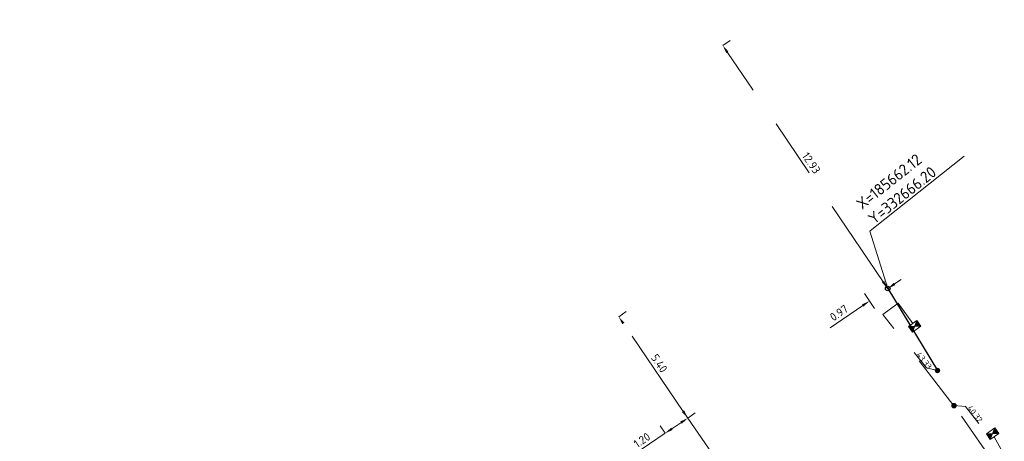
# Model space of a CAD drawing. Header units: inches. Extents: x 0 to 191500, y 0 to 342750.
# Tile 212 of 256: x 185624 to 185667, y 332659 to 332678. Entities that reach past the tile are written whole.
import ezdxf
from ezdxf import colors
from ezdxf.entities.mleader import LeaderData, LeaderLine
from ezdxf.math import Vec2, Vec3

# ---------------------------------------------------------------- set-up
doc = ezdxf.new("R2010")
doc.units = ezdxf.units.IN
doc.header["$MEASUREMENT"] = 0
doc.linetypes.add('RI-GWA_HUISAANSLUITING', pattern=[23, 4, -1.8, 2.6, -1.8, 4.6, -1.8, 4.6, -1.8])
doc.linetypes.add('RI-HWA_KOLKAANSLUITING', pattern=[4.3, 2.5, -1.8])
doc.layers.get('0').update_dxf_attribs({"lineweight": 20})
doc.layers.get('DefPoints').update_dxf_attribs({"lineweight": 20})
for name, color, linetype, lineweight in [('ECW', 150, 'Continuous', 20), ('N-WE-RI-GWA-MAATVOERING-T25', 30, 'RI-GWA_HUISAANSLUITING', 20), ('N-WE-RI-GWA_HUISAANSLUITING_PVC_160-G', 30, 'RI-GWA_HUISAANSLUITING', 20), ('N-WE-RI-HWA-MAATVOERING-T25', 151, 'Continuous', 20), ('N-WE-RI-HWA_KOLK-S', 150, 'Continuous', 20), ('N-WE-RI-HWA_KOLKAANSLUITING_PVC_160-G', 150, 'RI-HWA_KOLKAANSLUITING', 20), ('N-WE-RI-INLAAT', 7, 'Continuous', 20), ('Tekst algemeen', 7, 'Continuous', 20)]:
    doc.layers.add(name, color=color, linetype=linetype, lineweight=lineweight)
doc.layers.add('N-WE-RI-GWA_HUISAANSLUITING_PVC_400-G', color=30, linetype='Continuous')
doc.styles.add('NLCS-ISO-M100-T25', font='txt', dxfattribs={"height": 0.25})
doc.styles.add('NLCS-ISO-M200-T18', font='txt', dxfattribs={"height": 0.36})
doc.styles.add('NLCS-ISO-M200-T25', font='txt', dxfattribs={"height": 0.5})
doc.dimstyles.new('NLCS-M200-T18-PIJL_L2_H1', dxfattribs={"dimscale": 0.2, "dimtxt": 2.5, "dimasz": 1.8, "dimexe": 2, "dimexo": 2, "dimgap": 0.7, "dimtad": 1, "dimzin": 0, "dimdsep": 46, "dimtxsty": 'NLCS-ISO-M200-T18', "dimcen": 0, "dimdle": 2, "dimclrd": 256, "dimclre": 256, "dimclrt": 256, "dimadec": 1, "dimazin": 0, "dimtfac": 1, "dimtdec": 3, "dimtofl": 0, "dimtmove": 0, "dimatfit": 3, "dimfxl": 2, "dimfxlon": 1, "dimtfillclr": 256, "dimtolj": 1, "dimtzin": 0, "dimlwd": -1, "dimlwe": -1, "dimarcsym": 0})
doc.dimstyles.new('NLCS-M200-T25-OPENBOL_L0_H0', dxfattribs={"dimscale": 0.2, "dimtxt": 2.5, "dimasz": 1, "dimexe": 2, "dimexo": 0, "dimgap": 0.5, "dimtad": 1, "dimdec": 0, "dimzin": 0, "dimdsep": 46, "dimtxsty": 'NLCS-ISO-M200-T25', "dimblk": 'DOTBLANK', "dimcen": 2, "dimclrd": 256, "dimclre": 256, "dimclrt": 256, "dimadec": 0, "dimazin": 0, "dimtp": 1, "dimtm": 1, "dimtfac": 1, "dimtix": 1, "dimtofl": 0, "dimtmove": 1, "dimatfit": 3, "dimldrblk": 'DOTBLANK', "dimfxl": 1, "dimfxlon": 1, "dimtvp": 0.5, "dimtolj": 1, "dimtzin": 0, "dimlwd": -1, "dimlwe": -1, "dimarcsym": 0})
picture_1 = doc.add_image_def('image1.ecw', size_in_pixel=(220000, 285000))

# ---------------------------------------------------------------- blocks, each defined once
blk = doc.blocks.new('N-SRI-KOLK_STRAAT_450X300-SO')
h = blk.add_hatch(color=256)
h.dxf.hatch_style = 1
h.paths.add_polyline_path([(0, 0.75), (-1.125, 1.5), (-1.125, 0)])
h.paths.add_polyline_path([(1.125, 1.5), (0, 0.75), (1.125, 0)])
for p, q in [((-1.125, 0), (1.125, 1.5)), ((1.125, 0), (-1.125, 1.5))]:
    blk.add_line(p, q)
at = {"flags": 128}
blk.add_lwpolyline([(-1.125, 0), (1.125, 0), (1.125, 1.5), (-1.125, 1.5)], close=True, dxfattribs=at)
blk = doc.blocks.new('*D5038')
at = {"layer": 'DefPoints', "color": 0, "transparency": 16777216}
for p in [(185654.853, 332676.896), (185654.853, 332676.896), (185662.119, 332666.201)]:
    blk.add_point(p, dxfattribs=at)
at = {"layer": 'N-WE-RI-GWA-MAATVOERING-T25', "transparency": 16777216}
for p, q in [((185654.853, 332676.896), (185655.184, 332677.121)), ((185661.917, 332666.499), (185655.056, 332676.598)), ((185662.119, 332666.201), (185662.45, 332666.426))]:
    blk.add_line(p, q, dxfattribs=at)
for points in [[(185655.105, 332676.632), (185655.006, 332676.564), (185654.853, 332676.896)], [(185661.966, 332666.533), (185661.867, 332666.465), (185662.119, 332666.201)]]:
    blk.add_solid(points, dxfattribs=at)
at = {"layer": 'N-WE-RI-GWA-MAATVOERING-T25', "transparency": 16777216, "insert": (185658.751, 332671.728), "char_height": 0.36, "attachment_point": 5, "rotation": 304.1918, "style": 'NLCS-ISO-M200-T18', "bg_fill": 3, "box_fill_scale": 1.25, "bg_fill_color": 256, "bg_fill_true_color": 13158600, "bg_fill_transparency": 0}
blk.add_mtext('\\A1;12.93', dxfattribs=at)
blk = doc.blocks.new('*D5039')
at = {"layer": 'DefPoints', "color": 0, "transparency": 16777216}
for p in [(185654.853, 332676.896), (185654.05, 332676.35), (185661.316, 332665.656)]:
    blk.add_point(p, dxfattribs=at)
at = {"layer": 'N-WE-RI-GWA-MAATVOERING-T25', "transparency": 16777216}
for p, q in [((185661.894, 332666.532), (185662.344, 332665.871)), ((185662.417, 332666.404), (185662.715, 332666.606)), ((185661.091, 332665.986), (185661.54, 332665.325)), ((185661.018, 332665.453), (185659.581, 332664.477))]:
    blk.add_line(p, q, dxfattribs=at)
for points in [[(185662.383, 332666.453), (185662.451, 332666.354), (185662.119, 332666.201)], [(185660.984, 332665.503), (185661.052, 332665.404), (185661.316, 332665.656)]]:
    blk.add_solid(points, dxfattribs=at)
at = {"layer": 'N-WE-RI-GWA-MAATVOERING-T25', "transparency": 16777216, "insert": (185659.971, 332665.129), "char_height": 0.36, "attachment_point": 5, "rotation": 34.1918, "style": 'NLCS-ISO-M200-T18', "bg_fill": 3, "box_fill_scale": 1.25, "bg_fill_color": 256, "bg_fill_true_color": 13158600, "bg_fill_transparency": 0}
blk.add_mtext('\\A1;0.97', dxfattribs=at)
blk = doc.blocks.new('_DotBlank')
at = {"color": 0, "linetype": 'ByBlock', "lineweight": -2}
blk.add_line((-0.5, 0), (-1, 0), dxfattribs=at)
blk.add_circle((0, 0), 0.5, dxfattribs=at)
blk = doc.blocks.new('*D5082')
at = {"layer": 'DefPoints', "color": 0, "transparency": 16777216}
for p in [(185653.309, 332660.499), (185652.313, 332659.831), (185652.313, 332659.831)]:
    blk.add_point(p, dxfattribs=at)
at = {"layer": 'N-WE-RI-GWA-MAATVOERING-T25', "transparency": 16777216}
for p, q in [((185653.309, 332660.499), (185653.086, 332660.832)), ((185653.01, 332660.299), (185652.612, 332660.031)), ((185652.313, 332659.831), (185650.927, 332658.901)), ((185652.313, 332659.831), (185652.09, 332660.163))]:
    blk.add_line(p, q, dxfattribs=at)
for points in [[(185652.977, 332660.349), (185653.044, 332660.249), (185653.309, 332660.499)], [(185652.578, 332660.081), (185652.645, 332659.981), (185652.313, 332659.831)]]:
    blk.add_solid(points, dxfattribs=at)
at = {"layer": 'N-WE-RI-GWA-MAATVOERING-T25', "transparency": 16777216, "insert": (185651.292, 332659.531), "char_height": 0.36, "attachment_point": 5, "rotation": 33.8586, "style": 'NLCS-ISO-M200-T18', "bg_fill": 3, "box_fill_scale": 1.25, "bg_fill_color": 256, "bg_fill_true_color": 13158600, "bg_fill_transparency": 0}
blk.add_mtext('\\A1;1.20', dxfattribs=at)
blk = doc.blocks.new('*D5083')
at = {"layer": 'DefPoints', "color": 0, "transparency": 16777216}
for p in [(185650.27, 332664.963), (185650.27, 332664.963), (185653.309, 332660.499)]:
    blk.add_point(p, dxfattribs=at)
at = {"layer": 'N-WE-RI-GWA-MAATVOERING-T25', "transparency": 16777216}
for p, q in [((185650.27, 332664.963), (185650.6, 332665.188)), ((185653.107, 332660.797), (185650.473, 332664.665)), ((185653.309, 332660.499), (185653.64, 332660.725))]:
    blk.add_line(p, q, dxfattribs=at)
for points in [[(185650.522, 332664.699), (185650.423, 332664.631), (185650.27, 332664.963)], [(185653.156, 332660.831), (185653.057, 332660.763), (185653.309, 332660.499)]]:
    blk.add_solid(points, dxfattribs=at)
at = {"layer": 'N-WE-RI-GWA-MAATVOERING-T25', "transparency": 16777216, "insert": (185652.054, 332662.911), "char_height": 0.36, "attachment_point": 5, "rotation": 304.2542, "style": 'NLCS-ISO-M200-T18', "bg_fill": 3, "box_fill_scale": 1.25, "bg_fill_color": 256, "bg_fill_true_color": 13158600, "bg_fill_transparency": 0}
blk.add_mtext('\\A1;5.40', dxfattribs=at)
blk = doc.blocks.new('A$C2C270354')
h = blk.add_hatch(color=256)
h.dxf.hatch_style = 1
edge = h.paths.add_edge_path()
edge.add_arc((0, 0), 0.1, 0, 360)
blk.add_circle((0, 0), 0.1)

msp = doc.modelspace()

# ---------------------------------------------------------------- linework, layer by layer
at = {"layer": 'N-WE-RI-GWA-MAATVOERING-T25', "flags": 128}
msp.add_lwpolyline([(185664.31112, 332662.59312), (185663.82579, 332662.70548), (185663.27751, 332663.39323)], dxfattribs=at)
at = {"layer": 'N-WE-RI-GWA_HUISAANSLUITING_PVC_160-G'}
msp.add_line((185653.30927, 332660.49935), (185655.36319, 332657.53312), dxfattribs=at)
at = {"layer": 'N-WE-RI-GWA_HUISAANSLUITING_PVC_400-G', "flags": 128}
msp.add_lwpolyline([(185662.11908, 332666.20138), (185664.31194, 332662.59293)], dxfattribs=at)
at = {"layer": 'N-WE-RI-HWA-MAATVOERING-T25', "flags": 128}
msp.add_lwpolyline([(185665.03859, 332661.04929), (185665.54186, 332661.01573), (185666.13065, 332660.26298)], dxfattribs=at)
at = {"layer": 'N-WE-RI-HWA_KOLKAANSLUITING_PVC_160-G', "flags": 128}
msp.add_lwpolyline([(185666.7909, 332658.53436), (185665.03859, 332661.04929)], dxfattribs=at)
at = {"layer": 'N-WE-RI-HWA_KOLKAANSLUITING_PVC_160-G', "elevation": 68.431, "flags": 128}
msp.add_lwpolyline([(185666.791, 332658.537), (185667.25358, 332658.87932), (185666.80901, 332659.68301)], dxfattribs=at)

# ---------------------------------------------------------------- block references
at = {"layer": 'N-WE-RI-HWA_KOLK-S', "xscale": 0.2, "yscale": 0.2, "zscale": 0.2, "rotation": 35}
for p in [(185663.39429, 332664.41772), (185666.82204, 332659.69213, 68.431)]:
    msp.add_blockref('N-SRI-KOLK_STRAAT_450X300-SO', p, dxfattribs=at)
at = {"layer": 'N-WE-RI-INLAAT', "rotation": 0.06357443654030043}
for p in [(185664.31194, 332662.59293), (185665.03859, 332661.04929)]:
    msp.add_blockref('A$C2C270354', p, dxfattribs=at)

# ---------------------------------------------------------------- texts
at = {"layer": 'N-WE-RI-GWA-MAATVOERING-T25', "style": 'NLCS-ISO-M100-T25'}
msp.add_text('43.33', height=0.25, rotation=308.56, dxfattribs=at).set_placement((185663.36478, 332663.28375))
at = {"layer": 'N-WE-RI-HWA-MAATVOERING-T25', "style": 'NLCS-ISO-M100-T25'}
msp.add_text('40.32', height=0.25, rotation=308.56, dxfattribs=at).set_placement((185665.60877, 332660.93035, -2.496))

# ---------------------------------------------------------------- pictures from other files: only their frames are drawn
at = {"layer": 'ECW'}
image = msp.add_image(picture_1, insert=(180500, 328500), size_in_units=(11000, 14250), dxfattribs=at)
image.dxf.flags = 7

# ---------------------------------------------------------------- next in the draw order: dimensions: what is measured, and where the dimension line sits
at = {"layer": 'N-WE-RI-GWA-MAATVOERING-T25'}
for p1, p2, picture, middle in [((185662.11908, 332666.20138), (185654.85339, 332676.89581), '*D5038', (185658.75092, 332671.72842)), ((185653.30927, 332660.49935), (185652.31265, 332659.8307), '*D5082', (185651.29209, 332659.53132))]:
    dim = msp.add_aligned_dim(p1=p1, p2=p2, distance=0, dimstyle='NLCS-M200-T18-PIJL_L2_H1', override={"dimtfill": 1}, dxfattribs=at)
    dim.commit()
    dim.dimension.update_dxf_attribs({"geometry": picture, "text_midpoint": middle})

# ---------------------------------------------------------------- next in the draw order: dimensions: what is measured, and where the dimension line sits
for p1, p2, distance, picture, middle in [((185654.85339, 332676.89581), (185654.05, 332676.35), 12.92908, '*D5039', (185659.97074, 332665.12869)), ((185653.30927, 332660.49935), (185650.26987, 332664.96261), 0, '*D5083', (185652.05407, 332662.9111))]:
    dim = msp.add_aligned_dim(p1=p1, p2=p2, distance=distance, dimstyle='NLCS-M200-T18-PIJL_L2_H1', override={"dimtfill": 1}, dxfattribs=at)
    dim.commit()
    dim.dimension.update_dxf_attribs({"geometry": picture, "text_midpoint": middle})

# ---------------------------------------------------------------- next in the draw order: linework, layer by layer
at = {"layer": 'N-WE-RI-HWA_KOLKAANSLUITING_PVC_160-G'}
msp.add_line((185663.22051, 332664.66227), (185662.57847, 332665.55262), dxfattribs=at)
at = {"layer": 'N-WE-RI-HWA_KOLKAANSLUITING_PVC_160-G', "flags": 128}
for points in [[(185662.57847, 332665.55262), (185661.90317, 332665.06678)], [(185665.03583, 332661.04742), (185661.90317, 332665.06678)]]:
    msp.add_lwpolyline(points, dxfattribs=at)

# ---------------------------------------------------------------- next in the draw order: texts
at = {"layer": 'Tekst algemeen', "insert": (185661.50883, 332668.99515), "char_height": 0.5, "attachment_point": 7, "rotation": 38.562171, "style": 'NLCS-ISO-M200-T25'}
msp.add_mtext('X=185662.12\\PY=332666.20', dxfattribs=at)

# ---------------------------------------------------------------- next in the draw order: leaders
at = {"layer": 'Tekst algemeen', "annotation_type": 0, "has_hookline": 1, "hookline_direction": 0, "text_width": 5, "horizontal_direction": (0.781932, 0.623363, 0)}
msp.add_leader([(185662.11908, 332666.20138), (185661.33659, 332668.72995), (185661.49298, 332668.85462)], dimstyle='NLCS-M200-T25-OPENBOL_L0_H0', dxfattribs=at)
at = {"layer": 'Tekst algemeen'}
ml = msp.add_multileader_mtext('Standard', dxfattribs=at)
ml.set_content('Grindkoffer', color=256)
ml.set_leader_properties()
ml.build(insert=Vec2(0, 0))
ml.multileader.update_dxf_attribs({"text_right_attachment_type": 6, "dogleg_length": 0.2, "arrow_head_size": 5})
ctx = ml.context
ctx.base_point, ctx.char_height, ctx.arrow_head_size, ctx.landing_gap_size, ctx.plane_origin, ctx.plane_x_axis, ctx.plane_y_axis = Vec3(185789.34017, 332982.33236), 0.5, 5, 0.2, Vec3(185787.00548, 332984.05412), Vec3(0.99520618, 0.0977991), Vec3(-0.0977991, 0.99520618)
ctx.right_attachment = 6
notes = []
notes.append((ctx, [(0, (0, 0, 0), (0, 0), (1, 0), 1, [])]))
ctx.mtext.insert, ctx.mtext.text_direction, ctx.mtext.rotation, ctx.mtext.flow_direction = Vec3(185789.51476, 332982.60072), Vec3(0.99520618, 0.0977991), 0.09795567, 5
for ctx, leaders in notes:
    for number, flags, end, landing, length, lines in leaders:
        leader = LeaderData()
        leader.index, (leader.has_last_leader_line, leader.has_dogleg_vector, leader.attachment_direction) = number, flags
        leader.last_leader_point, leader.dogleg_vector, leader.dogleg_length = Vec3(end), Vec3(landing), length
        for number, points, colour, breaks in lines:
            line = LeaderLine()
            line.index, line.vertices, line.color, line.breaks = number, Vec3.list(points), colors.encode_raw_color(colour), breaks
            leader.lines.append(line)
        ctx.leaders.append(leader)

doc.saveas('drawing.dxf')
